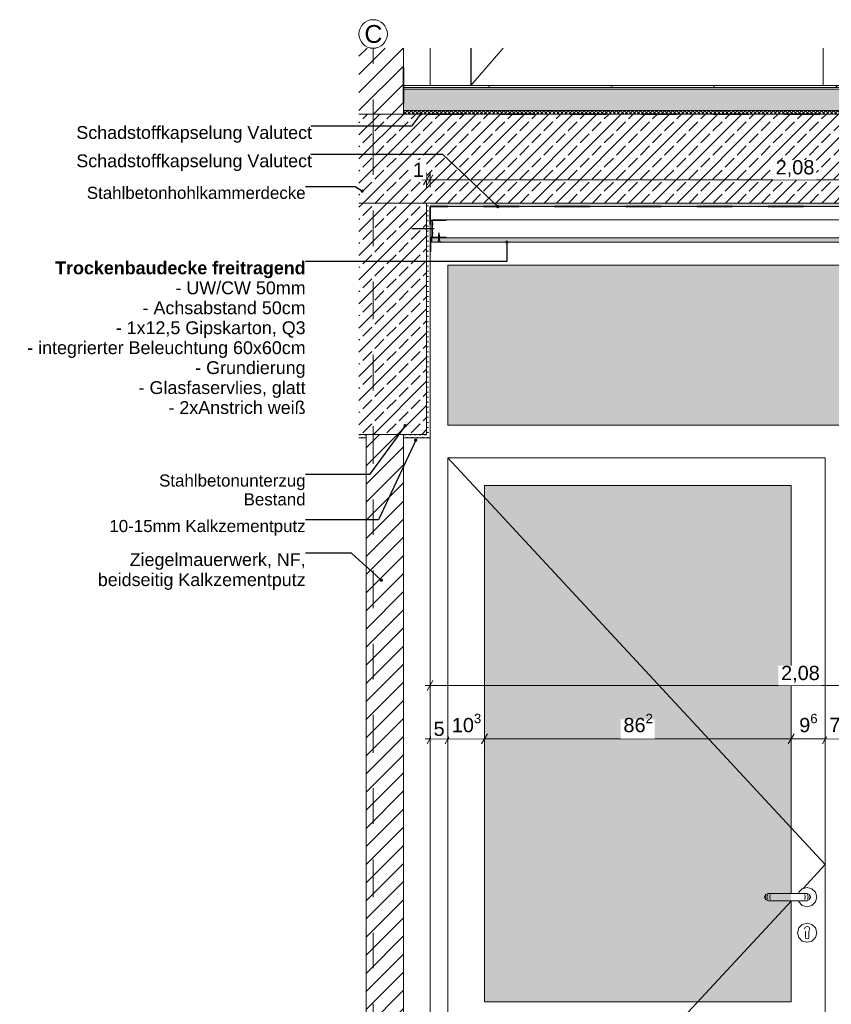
# Model space of a CAD drawing. Header units: metres. Extents: x -0.7 to 9.9, y -1.9 to 2.2.
# Tile 30 of 51: x 2.1 to 4.3, y -0.5 to 2.2. Entities that reach past the tile are written whole.
import ezdxf

# ---------------------------------------------------------------- set-up
doc = ezdxf.new("R2010")
doc.units = ezdxf.units.M
doc.header["$MEASUREMENT"] = 0
for name, pattern in [('Strichlinie doppelt', [0.109361, 0.052917, -0.021167, 0.014111, -0.021167]), ('Strichlinie eng', [0.023, 0.015, -0.008]), ('Wipeout_Contour', [1, 0, -1])]:
    doc.linetypes.add(name, pattern=pattern)
for name, color, linetype in [('152 - Bemaßung_ Beschriftung.Ausbau', 7, 'Continuous'), ('301 - Elemente.Linie', 7, 'Continuous'), ('451 - Universal.Achsen Raster', 7, 'Continuous'), ('603 - Struktur.Bodenplatte_ Decke Roh', 7, 'Continuous'), ('605 - Struktur.Wand Innen', 7, 'Continuous'), ('607 - Struktur.Stütze', 7, 'Continuous'), ('608 - Struktur.Träger', 7, 'Continuous'), ('650 - Abdeckung.Fußboden Aufbau', 7, 'Continuous'), ('653 - Abdeckung.TB Verkofferung', 7, 'Continuous'), ('Neubau_301 - Elemente.Linie', 7, 'Continuous'), ('Neubau_605 - Struktur.Wand Innen', 7, 'Continuous'), ('Neubau_651 - Abdeckung.Decke abgehängt_ bekleidet', 7, 'Continuous'), ('Neubau_653 - Abdeckung.TB Verkofferung', 7, 'Continuous'), ('Neubau_660 - Unterkonstruktion.Trockenbau', 7, 'Continuous')]:
    doc.layers.add(name, color=color, linetype=linetype)
doc.styles.add('ERSTELLTER_STIL_1', font='txt')
doc.styles.add('ERSTELLTER_STIL_2', font='txt')
doc.dimstyles.new('ERSTELLTER_STIL__4', dxfattribs={"dimtxt": 0.04, "dimasz": 0.02128, "dimexe": 0.18, "dimexo": 0.0625, "dimgap": 0, "dimtad": 1, "dimtih": 1, "dimtoh": 1, "dimzin": 0, "dimdsep": 46, "dimtxsty": 'ERSTELLTER_STIL_1', "dimblk": 'ARROWHEAD_2', "dimblk1": 'ARROWHEAD_2', "dimblk2": 'ARROWHEAD_2', "dimcen": 0.09, "dimse1": 1, "dimse2": 1, "dimclrd": 7, "dimclre": 7, "dimclrt": 7, "dimazin": 0, "dimtfac": 1, "dimtdec": 4, "dimtmove": 0, "dimatfit": 3, "dimfxl": 1, "dimtolj": 1, "dimtzin": 0, "dimarcsym": 0})
doc.dimstyles.new('ERSTELLTER_STIL__6', dxfattribs={"dimtxt": 0.18, "dimasz": 0.01824, "dimexe": 0.18, "dimexo": 0.0625, "dimgap": 0, "dimtad": 0, "dimtih": 1, "dimtoh": 1, "dimdec": 4, "dimzin": 0, "dimdsep": 46, "dimcen": 0.09, "dimadec": 0, "dimazin": 0, "dimtfac": 1, "dimtdec": 4, "dimtmove": 0, "dimatfit": 3, "dimldrblk": 'ARROWHEAD_11', "dimfxl": 1, "dimtolj": 1, "dimtzin": 0, "dimarcsym": 0})
pattern_1 = [(45, (-2.805113, -4.656054), (-0.03394113, 0.03394113), []), (45, (-2.822083, -4.639083), (-0.03394113, 0.03394113), [0.036, -0.012])]
pattern_2 = [(45, (-2.805113, -4.656054), (-0.007071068, 0.007071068), [0, -0.01])]
pattern_3 = [(45, (-2.805113, -4.656054), (-0.02545584, 0.02545584), [])]

# ---------------------------------------------------------------- blocks, each defined once
blk = doc.blocks.new('*D32', base_point=(-2.8051, -4.6561))
at = {"layer": '152 - Bemaßung_ Beschriftung.Ausbau', "color": 7, "linetype": 'Continuous', "lineweight": 5}
for p, q in [((3.1812, 1.7739), (3.1949, 1.7739)), ((3.203, 1.7879), (3.1868, 1.7599)), ((3.1949, 1.7529), (3.1949, 1.7949)), ((3.1949, 1.7739), (3.2049, 1.7739)), ((3.213, 1.7879), (3.1968, 1.7599)), ((3.2049, 1.7529), (3.2049, 1.7949))]:
    blk.add_line(p, q, dxfattribs=at)
at = {"color": 254, "linetype": 'Wipeout_Contour', "lineweight": 0, "ltscale": 14.716441}
blk.add_wipeout([(3.1489, 1.7744), (3.1943, 1.7744), (3.1943, 1.8294), (3.1489, 1.8294)], dxfattribs=at).dxf.layer = '152 - Bemaßung_ Beschriftung.Ausbau'
at = {"layer": '152 - Bemaßung_ Beschriftung.Ausbau', "color": 7, "lineweight": 5, "insert": (3.1564, 1.7819), "char_height": 0.04, "attachment_point": 7, "style": 'ERSTELLTER_STIL_1'}
blk.add_mtext('\\A1;{\\pql;\\fArial|b0|i0|c0|p38;1}', dxfattribs=at)
blk = doc.blocks.new('ARROWHEAD_2')
at = {"color": 0, "linetype": 'Continuous', "lineweight": 0}
for p, q in [((0, 0), (-1, 0)), ((-0.38, -0.66), (0.38, 0.66))]:
    blk.add_line(p, q, dxfattribs=at)
blk = doc.blocks.new('*D33', base_point=(-2.8051, -4.6561))
at = {"layer": '152 - Bemaßung_ Beschriftung.Ausbau', "color": 7, "linetype": 'Continuous', "lineweight": 5}
for p, q in [((3.213, 1.7879), (3.1968, 1.7599)), ((3.2049, 1.7529), (3.2049, 1.7949)), ((3.2049, 1.7739), (5.2849, 1.7739)), ((5.2768, 1.7599), (5.293, 1.7879)), ((5.2849, 1.7529), (5.2849, 1.7949))]:
    blk.add_line(p, q, dxfattribs=at)
at = {"color": 254, "linetype": 'Wipeout_Contour', "lineweight": 0, "ltscale": 18.485779}
blk.add_wipeout([(4.169, 1.7744), (4.2904, 1.7744), (4.2904, 1.8294), (4.169, 1.8294)], dxfattribs=at).dxf.layer = '152 - Bemaßung_ Beschriftung.Ausbau'
at = {"color": 254, "linetype": 'Wipeout_Contour', "lineweight": 0, "ltscale": 22.331315}
blk.add_wipeout([(5.2389, 1.7744), (5.2843, 1.7744), (5.2843, 1.8294), (5.2389, 1.8294)], dxfattribs=at).dxf.layer = '152 - Bemaßung_ Beschriftung.Ausbau'
at = {"layer": '152 - Bemaßung_ Beschriftung.Ausbau', "color": 7, "lineweight": 5, "char_height": 0.04, "attachment_point": 7, "style": 'ERSTELLTER_STIL_1'}
for s, insert in [('\\A1;{\\pql;\\fArial|b0|i0|c0|p38;2,08}', (4.1765, 1.7819)), ('\\A1;{\\pql;\\fArial|b0|i0|c0|p38;1}', (5.2464, 1.7819))]:
    blk.add_mtext(s, dxfattribs=dict(at, insert=insert))
blk = doc.blocks.new('*D35', base_point=(-2.8051, -4.6561))
at = {"layer": '152 - Bemaßung_ Beschriftung.Ausbau', "color": 7, "linetype": 'Continuous', "lineweight": 5}
for p, q in [((3.2049, 0.1823), (3.2049, 0.2243)), ((3.2549, 0.1823), (3.2549, 0.2243)), ((3.1912, 0.2033), (3.2049, 0.2033)), ((3.213, 0.2173), (3.1968, 0.1893)), ((3.2049, 0.2033), (3.2549, 0.2033)), ((3.263, 0.2173), (3.2468, 0.1893))]:
    blk.add_line(p, q, dxfattribs=at)
at = {"color": 254, "linetype": 'Wipeout_Contour', "lineweight": 0, "ltscale": 13.107968}
blk.add_wipeout([(3.2072, 0.2038), (3.2525, 0.2038), (3.2525, 0.2588), (3.2072, 0.2588)], dxfattribs=at).dxf.layer = '152 - Bemaßung_ Beschriftung.Ausbau'
at = {"layer": '152 - Bemaßung_ Beschriftung.Ausbau', "color": 7, "lineweight": 5, "insert": (3.2147, 0.2113), "char_height": 0.04, "attachment_point": 7, "style": 'ERSTELLTER_STIL_1'}
blk.add_mtext('\\A1;{\\pql;\\fArial|b0|i0|c0|p38;5}', dxfattribs=at)
blk = doc.blocks.new('*D36', base_point=(-2.8051, -4.6561))
at = {"layer": '152 - Bemaßung_ Beschriftung.Ausbau', "color": 7, "linetype": 'Continuous', "lineweight": 5}
for p, q in [((3.2549, 0.1823), (3.2549, 0.2243)), ((3.3579, 0.1823), (3.3579, 0.2243)), ((3.263, 0.2173), (3.2468, 0.1893)), ((3.2549, 0.2033), (3.3579, 0.2033)), ((3.366, 0.2173), (3.3498, 0.1893))]:
    blk.add_line(p, q, dxfattribs=at)
at = {"color": 254, "linetype": 'Wipeout_Contour', "lineweight": 0, "ltscale": 13.408536}
blk.add_wipeout([(3.2585, 0.2038), (3.3542, 0.2038), (3.3542, 0.2588), (3.2585, 0.2588)], dxfattribs=at).dxf.layer = '152 - Bemaßung_ Beschriftung.Ausbau'
at = {"layer": '152 - Bemaßung_ Beschriftung.Ausbau', "color": 7, "lineweight": 5, "insert": (3.266, 0.2106), "char_height": 0.04, "attachment_point": 7, "style": 'ERSTELLTER_STIL_1'}
blk.add_mtext('\\A1;{\\pql;\\fArial|b0|i0|c0|p38;10\\fArial|b0|i0|c0|p38;\\A1{\\H.66x;\\S3^  ;}}', dxfattribs=at)
blk = doc.blocks.new('*D37', base_point=(-2.8051, -4.6561))
at = {"layer": '152 - Bemaßung_ Beschriftung.Ausbau', "color": 7, "linetype": 'Continuous', "lineweight": 5}
for p, q in [((3.3579, 0.1823), (3.3579, 0.2243)), ((4.2199, 0.1823), (4.2199, 0.2243)), ((3.366, 0.2173), (3.3498, 0.1893)), ((3.3579, 0.2033), (4.2199, 0.2033)), ((4.228, 0.2173), (4.2118, 0.1893))]:
    blk.add_line(p, q, dxfattribs=at)
at = {"color": 254, "linetype": 'Wipeout_Contour', "lineweight": 0, "ltscale": 15.315133}
blk.add_wipeout([(3.741, 0.2038), (3.8367, 0.2038), (3.8367, 0.2588), (3.741, 0.2588)], dxfattribs=at).dxf.layer = '152 - Bemaßung_ Beschriftung.Ausbau'
at = {"layer": '152 - Bemaßung_ Beschriftung.Ausbau', "color": 7, "lineweight": 5, "insert": (3.7485, 0.2106), "char_height": 0.04, "attachment_point": 7, "style": 'ERSTELLTER_STIL_1'}
blk.add_mtext('\\A1;{\\pql;\\fArial|b0|i0|c0|p38;86\\fArial|b0|i0|c0|p38;\\A1{\\H.66x;\\S2^  ;}}', dxfattribs=at)
blk = doc.blocks.new('*D38', base_point=(-2.8051, -4.6561))
at = {"layer": '152 - Bemaßung_ Beschriftung.Ausbau', "color": 7, "linetype": 'Continuous', "lineweight": 5}
for p, q in [((4.2199, 0.1823), (4.2199, 0.2243)), ((4.3159, 0.1823), (4.3159, 0.2243)), ((4.228, 0.2173), (4.2118, 0.1893)), ((4.2199, 0.2033), (4.3159, 0.2033)), ((4.324, 0.2173), (4.3078, 0.1893))]:
    blk.add_line(p, q, dxfattribs=at)
at = {"layer": '152 - Bemaßung_ Beschriftung.Ausbau', "color": 7, "lineweight": 5, "insert": (4.2427, 0.2106), "char_height": 0.04, "attachment_point": 7, "style": 'ERSTELLTER_STIL_1'}
blk.add_mtext('\\A1;{\\pql;\\fArial|b0|i0|c0|p38;9\\fArial|b0|i0|c0|p38;\\A1{\\H.66x;\\S6^  ;}}', dxfattribs=at)
blk = doc.blocks.new('*D39', base_point=(-2.8051, -4.6561))
at = {"layer": '152 - Bemaßung_ Beschriftung.Ausbau', "color": 7, "linetype": 'Continuous', "lineweight": 5}
for p, q in [((4.3159, 0.1823), (4.3159, 0.2243)), ((4.3899, 0.1823), (4.3899, 0.2243)), ((4.324, 0.2173), (4.3078, 0.1893)), ((4.3159, 0.2033), (4.3899, 0.2033)), ((4.398, 0.2173), (4.3818, 0.1893))]:
    blk.add_line(p, q, dxfattribs=at)
at = {"color": 254, "linetype": 'Wipeout_Contour', "lineweight": 0, "ltscale": 17.550772}
blk.add_wipeout([(4.3202, 0.2038), (4.3856, 0.2038), (4.3856, 0.2588), (4.3202, 0.2588)], dxfattribs=at).dxf.layer = '152 - Bemaßung_ Beschriftung.Ausbau'
at = {"layer": '152 - Bemaßung_ Beschriftung.Ausbau', "color": 7, "lineweight": 5, "insert": (4.3277, 0.2113), "char_height": 0.04, "attachment_point": 7, "style": 'ERSTELLTER_STIL_1'}
blk.add_mtext('\\A1;{\\pql;\\fArial|b0|i0|c0|p38;7\\fArial|b0|i0|c0|p38;\\A1{\\H.66x;\\S4^  ;}}', dxfattribs=at)
blk = doc.blocks.new('*D42', base_point=(-2.8051, -4.6561))
at = {"layer": '152 - Bemaßung_ Beschriftung.Ausbau', "color": 7, "linetype": 'Continuous', "lineweight": 5}
for p, q in [((3.213, 0.3673), (3.1968, 0.3393)), ((3.2049, 0.3323), (3.2049, 0.3743)), ((5.2768, 0.3393), (5.293, 0.3673)), ((5.2849, 0.3323), (5.2849, 0.3743)), ((3.1912, 0.3533), (3.2049, 0.3533)), ((3.2049, 0.3533), (5.2849, 0.3533)), ((5.2849, 0.3533), (5.2986, 0.3533))]:
    blk.add_line(p, q, dxfattribs=at)
at = {"color": 254, "linetype": 'Wipeout_Contour', "lineweight": 0, "ltscale": 17.163036}
blk.add_wipeout([(4.1842, 0.3538), (4.3056, 0.3538), (4.3056, 0.4088), (4.1842, 0.4088)], dxfattribs=at).dxf.layer = '152 - Bemaßung_ Beschriftung.Ausbau'
at = {"layer": '152 - Bemaßung_ Beschriftung.Ausbau', "color": 7, "lineweight": 5, "insert": (4.1917, 0.3613), "char_height": 0.04, "attachment_point": 7, "style": 'ERSTELLTER_STIL_1'}
blk.add_mtext('\\A1;{\\pql;\\fArial|b0|i0|c0|p38;2,08}', dxfattribs=at)
blk = doc.blocks.new('ARROWHEAD_11')
at = {"color": 0, "linetype": 'Continuous', "lineweight": 0}
blk.add_line((0, 0), (-1, 0), dxfattribs=at)
at = {"color": 0, "linetype": 'Continuous', "lineweight": 0, "const_width": 0.25, "flags": 128}
blk.add_lwpolyline([(-0.125, 0, 1), (0.125, 0, 1)], format="xyb", close=True, dxfattribs=at)

msp = doc.modelspace()

# ---------------------------------------------------------------- hatches: boundary and pattern name
at = {"layer": '603 - Struktur.Bodenplatte_ Decke Roh', "linetype": 'Continuous', "lineweight": 5}
h = msp.add_hatch(dxfattribs=at)
h.set_pattern_fill('Beton__Stahlbeton_0002', style=0, pattern_type=2)
h.set_pattern_definition(pattern_1)
h.paths.add_polyline_path([(3.0049, 1.7089), (3.2049, 1.7089), (5.2849, 1.7089), (5.4849, 1.7089), (5.4849, 1.9589), (3.0049, 1.9589)])
h = msp.add_hatch(dxfattribs=at)
h.set_pattern_fill('Gips_0002', style=0, pattern_type=2)
h.set_pattern_definition(pattern_2)
h.paths.add_polyline_path([(3.2049, 1.6989), (5.2849, 1.6989), (5.2849, 1.7089), (3.2049, 1.7089)])
at = {"layer": '608 - Struktur.Träger', "linetype": 'Continuous', "lineweight": 5}
h = msp.add_hatch(dxfattribs=at)
h.set_pattern_fill('Beton__Stahlbeton_0002', style=0, pattern_type=2)
h.set_pattern_definition(pattern_1)
h.paths.add_polyline_path([(3.0049, 1.7089), (3.0049, 1.0589), (3.0249, 1.0589), (3.1299, 1.0589), (3.1949, 1.0589), (3.1949, 1.7089)])
h = msp.add_hatch(dxfattribs=at)
h.set_pattern_fill('Gips_0002', style=0, pattern_type=2)
h.set_pattern_definition(pattern_2)
h.paths.add_polyline_path([(3.1949, 1.0589), (3.1949, 1.0489), (3.2049, 1.0489), (3.2049, 1.7089), (3.1949, 1.7089)])
h = msp.add_hatch(dxfattribs=at)
h.set_pattern_fill('Gips_0002', style=0, pattern_type=2)
h.set_pattern_definition(pattern_2)
h.paths.add_polyline_path([(3.0049, 1.0489), (3.0249, 1.0489), (3.0249, 1.0589), (3.0049, 1.0589)])
h = msp.add_hatch(dxfattribs=at)
h.set_pattern_fill('Gips_0002', style=0, pattern_type=2)
h.set_pattern_definition(pattern_2)
h.paths.add_polyline_path([(3.1299, 1.0589), (3.1299, 1.0489), (3.1949, 1.0489), (3.1949, 1.0589)])
at = {"layer": '653 - Abdeckung.TB Verkofferung', "linetype": 'Continuous', "lineweight": 0, "true_color": 0x37373f}
for points in [[(5.2099, 1.5339), (3.2549, 1.5339), (3.2549, 1.0849), (5.2099, 1.0849)], [(3.3579, 0.9149), (4.2199, 0.9149), (4.2199, -0.5351), (3.3579, -0.5351)]]:
    msp.add_hatch(color=250, dxfattribs=at).paths.add_polyline_path(points)
at = {"layer": 'Neubau_651 - Abdeckung.Decke abgehängt_ bekleidet', "linetype": 'Continuous', "lineweight": 5}
h = msp.add_hatch(dxfattribs=at)
h.set_pattern_fill('Gips_0002', style=0, pattern_type=2)
h.set_pattern_definition(pattern_2)
h.paths.add_polyline_path([(4.9349, 1.6114), (3.2099, 1.6114), (3.2099, 1.5989), (4.9349, 1.5989)])

# ---------------------------------------------------------------- linework, layer by layer
at = {"layer": '301 - Elemente.Linie', "color": 92, "linetype": 'Strichlinie eng', "lineweight": 35, "ltscale": 2, "true_color": 0x00be00, "flags": 128}
msp.add_lwpolyline([(3.2049, 1.6489), (3.2049, 1.6989), (5.2849, 1.6989), (5.2849, 1.6489)], dxfattribs=at)
at = {"layer": '451 - Universal.Achsen Raster', "color": 160, "linetype": 'Strichlinie doppelt', "lineweight": 9, "ltscale": 2, "true_color": 0x3232ff}
msp.add_point((3.0449, 1.8939), dxfattribs=at)
msp.add_point((3.0449, 1.8939), dxfattribs=at)
at = {"layer": '603 - Struktur.Bodenplatte_ Decke Roh', "color": 7, "linetype": 'Continuous', "lineweight": 5}
msp.add_line((5.2849, 1.6989), (3.2049, 1.6989), dxfattribs=at)
at = {"layer": '603 - Struktur.Bodenplatte_ Decke Roh', "color": 7, "linetype": 'Continuous', "lineweight": 13, "flags": 128}
msp.add_lwpolyline([(5.4849, 1.7089), (5.2949, 1.7089), (5.2849, 1.7089), (3.2049, 1.7089), (3.1949, 1.7089), (3.0049, 1.7089)], dxfattribs=at)
at = {"layer": '605 - Struktur.Wand Innen', "color": 7, "linetype": 'Continuous', "lineweight": 9}
msp.add_line((3.3198, 2.0389), (3.4104, 2.1439), dxfattribs=at)
at = {"layer": '605 - Struktur.Wand Innen', "color": 7, "linetype": 'Continuous', "lineweight": 18}
for p, q in [((3.3198, 2.1439), (3.3198, 2.0389)), ((4.3097, 2.0389), (4.3097, 2.1439)), ((4.31, 2.0389), (4.31, 2.1439))]:
    msp.add_line(p, q, dxfattribs=at)
at = {"layer": '605 - Struktur.Wand Innen', "color": 7, "linetype": 'Continuous', "lineweight": 13}
msp.add_line((3.3199, 2.1439), (3.3199, 2.0389), dxfattribs=at)
at = {"layer": '607 - Struktur.Stütze', "color": 7, "linetype": 'Continuous', "lineweight": 13}
for p, q in [((3.2049, 2.0389), (3.2049, 2.1439)), ((3.2049, -1.2911), (3.2049, 1.0489))]:
    msp.add_line(p, q, dxfattribs=at)
at = {"layer": '608 - Struktur.Träger', "color": 7, "linetype": 'Continuous', "lineweight": 13}
for p, q in [((3.1949, 1.7089), (3.1949, 1.0589)), ((3.2049, 1.6989), (3.2049, 1.0489))]:
    msp.add_line(p, q, dxfattribs=at)
at = {"layer": '653 - Abdeckung.TB Verkofferung', "color": 1, "linetype": 'Continuous', "lineweight": 13}
msp.add_line((3.2072, 1.5714), (3.2072, 1.6114), dxfattribs=at)
at = {"layer": 'Neubau_301 - Elemente.Linie', "color": 1, "linetype": 'Continuous', "lineweight": 25, "flags": 128}
msp.add_lwpolyline([(3.2163, 1.6364), (3.154, 1.6364)], dxfattribs=at)
at = {"layer": 'Neubau_605 - Struktur.Wand Innen', "color": 1, "linetype": 'Continuous', "lineweight": 13}
for p, q in [((5.2099, 1.5339), (3.2549, 1.5339)), ((3.2549, 1.5339), (3.2549, 1.0849)), ((3.2549, 1.0849), (5.2099, 1.0849)), ((3.2549, 0.9929), (4.3159, -0.1491)), ((3.2549, 0.9929), (3.2549, -1.2911)), ((4.3159, 0.9929), (3.2549, 0.9929)), ((4.3159, -1.2911), (4.3159, 0.9929)), ((3.3579, 0.9149), (4.2199, 0.9149)), ((3.3579, -0.5351), (3.3579, 0.9149)), ((4.2199, 0.9149), (4.2199, -0.2311)), ((4.2524, -0.2174), (4.3159, -0.1491)), ((4.2415, -0.2276), (4.2514, -0.2177)), ((4.2514, -0.2177), (4.2649, -0.2141)), ((4.2649, -0.2141), (4.2784, -0.2177)), ((4.2784, -0.2177), (4.2882, -0.2276)), ((4.1478, -0.234), (4.1449, -0.2411)), ((4.1449, -0.2411), (4.1478, -0.2481)), ((4.1493, -0.234), (4.1466, -0.2411)), ((4.1466, -0.2411), (4.1493, -0.2481)), ((4.1549, -0.2311), (4.1478, -0.234)), ((4.1478, -0.2481), (4.1549, -0.2511)), ((4.1542, -0.234), (4.152, -0.2411)), ((4.152, -0.2411), (4.1542, -0.2481)), ((4.156, -0.2311), (4.1549, -0.2311)), ((4.1593, -0.2311), (4.156, -0.2311)), ((4.1641, -0.2311), (4.1593, -0.2311)), ((4.1614, -0.234), (4.1602, -0.2411)), ((4.1602, -0.2411), (4.1614, -0.2481)), ((4.1699, -0.2311), (4.1641, -0.2311)), ((4.2499, -0.2311), (4.1699, -0.2311)), ((4.2405, -0.2311), (4.2415, -0.2276)), ((4.2556, -0.2311), (4.2499, -0.2311)), ((4.2605, -0.2311), (4.2556, -0.2311)), ((4.2584, -0.234), (4.2595, -0.2411)), ((4.2595, -0.2411), (4.2584, -0.2481)), ((4.2637, -0.2311), (4.2605, -0.2311)), ((4.2649, -0.2311), (4.2637, -0.2311)), ((4.2649, -0.2311), (4.2719, -0.234)), ((4.2719, -0.2481), (4.2649, -0.2511)), ((4.2656, -0.234), (4.2677, -0.2411)), ((4.2677, -0.2411), (4.2656, -0.2481)), ((4.2704, -0.234), (4.2731, -0.2411)), ((4.2731, -0.2411), (4.2704, -0.2481)), ((4.2719, -0.234), (4.2749, -0.2411)), ((4.2749, -0.2411), (4.2719, -0.2481)), ((4.2882, -0.2276), (4.2919, -0.2411)), ((4.2919, -0.2411), (4.2882, -0.2546)), ((3.2549, -1.2911), (4.2211, -0.2511)), ((4.156, -0.2511), (4.1549, -0.2511)), ((4.1593, -0.2511), (4.156, -0.2511)), ((4.1641, -0.2511), (4.1593, -0.2511)), ((4.1699, -0.2511), (4.1641, -0.2511)), ((4.2499, -0.2511), (4.1699, -0.2511)), ((4.2199, -0.2511), (4.2199, -0.5351)), ((4.2415, -0.2546), (4.2405, -0.2511)), ((4.2514, -0.2644), (4.2415, -0.2546)), ((4.2556, -0.2511), (4.2499, -0.2511)), ((4.2649, -0.2681), (4.2514, -0.2644)), ((4.2605, -0.2511), (4.2556, -0.2511)), ((4.2637, -0.2511), (4.2605, -0.2511)), ((4.2649, -0.2511), (4.2637, -0.2511)), ((4.2784, -0.2644), (4.2649, -0.2681)), ((4.2882, -0.2546), (4.2784, -0.2644)), ((4.2379, -0.3411), (4.2415, -0.3276)), ((4.2415, -0.3276), (4.2514, -0.3177)), ((4.2514, -0.3177), (4.2649, -0.3141)), ((4.2574, -0.3314), (4.2581, -0.3294)), ((4.2581, -0.3294), (4.2595, -0.3259)), ((4.2595, -0.3259), (4.2649, -0.3236)), ((4.2649, -0.3141), (4.2784, -0.3177)), ((4.2649, -0.3236), (4.2702, -0.3259)), ((4.2723, -0.3314), (4.2699, -0.3367)), ((4.2702, -0.3259), (4.2716, -0.3294)), ((4.2716, -0.3294), (4.2723, -0.3314)), ((4.2784, -0.3177), (4.2882, -0.3276)), ((4.2882, -0.3276), (4.2919, -0.3411)), ((4.2415, -0.3546), (4.2379, -0.3411)), ((4.2514, -0.3644), (4.2415, -0.3546)), ((4.2599, -0.3382), (4.2599, -0.3367)), ((4.2599, -0.3382), (4.2599, -0.3411)), ((4.2599, -0.3411), (4.2599, -0.3439)), ((4.2599, -0.3439), (4.2599, -0.3497)), ((4.2599, -0.3497), (4.2599, -0.3536)), ((4.2613, -0.3571), (4.2599, -0.3536)), ((4.2649, -0.3586), (4.2613, -0.3571)), ((4.2684, -0.3571), (4.2649, -0.3586)), ((4.2699, -0.3536), (4.2684, -0.3571)), ((4.2699, -0.3367), (4.2699, -0.3382)), ((4.2699, -0.3382), (4.2699, -0.3411)), ((4.2699, -0.3411), (4.2699, -0.3439)), ((4.2699, -0.3439), (4.2699, -0.3497)), ((4.2699, -0.3497), (4.2699, -0.3536)), ((4.2882, -0.3546), (4.2784, -0.3644)), ((4.2919, -0.3411), (4.2882, -0.3546)), ((4.2649, -0.3681), (4.2514, -0.3644)), ((4.2784, -0.3644), (4.2649, -0.3681)), ((4.2199, -0.5351), (3.3579, -0.5351))]:
    msp.add_line(p, q, dxfattribs=at)
at = {"layer": 'Neubau_651 - Abdeckung.Decke abgehängt_ bekleidet', "color": 1, "linetype": 'Continuous', "lineweight": 5}
for p, q in [((4.9349, 1.6614), (3.2099, 1.6614)), ((3.2099, 1.5989), (3.2099, 1.6614)), ((4.9349, 1.6114), (3.2099, 1.6114)), ((4.9349, 1.5989), (3.2099, 1.5989))]:
    msp.add_line(p, q, dxfattribs=at)

# ---------------------------------------------------------------- texts
at = {"layer": '152 - Bemaßung_ Beschriftung.Ausbau', "color": 7, "linetype": 'Continuous', "lineweight": 9, "style": 'ERSTELLTER_STIL_1'}
for s, insert, char_height, attachment_point in [('\\A1;{\\pql;\\fArial|b0|i0|c0|p38;Schadstoffkapselung\\fArial|b0|i0|c0|p38; \\fArial|b0|i0|c0|p38;Valutect}', (2.2104, 1.925), 0.036, 1), ('\\A1;{\\pql;\\fArial|b0|i0|c0|p38;Schadstoffkapselung\\fArial|b0|i0|c0|p38; \\fArial|b0|i0|c0|p38;Valutect}', (2.2104, 1.8455), 0.036, 1), ('\\A1;{\\pqr;\\fArial|b0|i0|c0|p38;Stahlbetonhohlkammerdecke}', (2.8549, 1.7545), 0.034, 3), ('\\A1;{\\pqr;\\fArial|b0|i0|c0|p38;10-15mm Kalkzementputz}', (2.8549, 0.8185), 0.034, 3)]:
    msp.add_mtext(s, dxfattribs=dict(at, insert=insert, char_height=char_height, attachment_point=attachment_point))
at = {"layer": '152 - Bemaßung_ Beschriftung.Ausbau', "color": 7, "linetype": 'Continuous', "lineweight": 9, "attachment_point": 3}
for s, insert, char_height, line_spacing_factor, style in [('\\A1;{\\pqr;\\fArial|b1|i0|c0|p38;Trockenbaudecke freitragend\\P\\pqr;\\fArial|b0|i0|c0|p38;- UW/CW 50mm\\P\\pqr;\\fArial|b0|i0|c0|p38;- Achsabstand 50cm\\P\\pqr;\\fArial|b0|i0|c0|p38;- 1x12,5 Gipskarton\\fArial|b0|i0|c0|p38;, Q3\\P\\pqr;\\fArial|b0|i0|c0|p38;- integrierter Beleuchtung 60x60cm\\P\\pqr;\\fArial|b0|i0|c0|p38;- Grundierung\\P\\pqr;\\fArial|b0|i0|c0|p38;- Glasfaservlies, glatt\\P\\pqr;\\fArial|b0|i0|c0|p38;- 2xAnstrich weiß}', (2.8549, 1.5447), 0.036, 0.934166, 'ERSTELLTER_STIL_2'), ('\\A1;{\\pqr;\\fArial|b0|i0|c0|p38;Stahlbetonunterzug\\P\\pqr;\\fArial|b0|i0|c0|p38;Bestand}', (2.8549, 0.9463), 0.034, 0.93321, 'ERSTELLTER_STIL_1'), ('\\A1;{\\pqr;\\fArial|b0|i0|c0|p38;Ziegelmauerwerk, NF,\\P\\pqr;\\fArial|b0|i0|c0|p38;beidseitig Kalkzementputz}', (2.8549, 0.7252), 0.036, 0.940037, 'ERSTELLTER_STIL_1')]:
    msp.add_mtext(s, dxfattribs=dict(at, insert=insert, char_height=char_height, line_spacing_factor=line_spacing_factor, style=style))
at = {"layer": '451 - Universal.Achsen Raster', "color": 160, "lineweight": 9, "true_color": 0x3232ff, "insert": (3.0202, 2.2089), "char_height": 0.05, "attachment_point": 1, "style": 'ERSTELLTER_STIL_1'}
msp.add_mtext('\\A1;{\\pql;\\pt0;\\fArial|b0|i0|c0|p38;C}', dxfattribs=at)

# ---------------------------------------------------------------- leaders
at = {"layer": '152 - Bemaßung_ Beschriftung.Ausbau', "color": 7, "linetype": 'Continuous', "lineweight": 9, "annotation_type": 0, "has_hookline": 1, "hookline_direction": 1, "text_width": 0.6104}
msp.add_leader([(3.0139, 1.7422), (2.9938, 1.7545), (2.8549, 1.7545)], dimstyle='ERSTELLTER_STIL__6', dxfattribs=at)

# ---------------------------------------------------------------- next in the draw order: dimensions: what is measured, and where the dimension line sits
at = {"layer": '152 - Bemaßung_ Beschriftung.Ausbau', "color": 7, "linetype": 'Continuous', "lineweight": 5}
dim = msp.add_linear_dim(base=(3.2549, 0.2033), p1=(3.2049, -1.2911), p2=(3.2549, -1.2911), dimstyle='ERSTELLTER_STIL__4', dxfattribs=at)
dim.commit()
dim.dimension.update_dxf_attribs({"geometry": '*D35', "text_midpoint": (3.2299, 0.2313), "dimtype": 160})

# ---------------------------------------------------------------- next in the draw order: wipeouts: each hides what was drawn before it
at = {"color": 254, "linetype": 'Wipeout_Contour', "lineweight": 0, "ltscale": 14.861132}
msp.add_wipeout([(3.1299, 1.9589), (3.1299, 2.1439), (3.0049, 2.1439), (3.0049, 1.9589)], dxfattribs=at).dxf.layer = '605 - Struktur.Wand Innen'
at = {"color": 254, "linetype": 'Wipeout_Contour', "lineweight": 0, "ltscale": 13.464569}
msp.add_wipeout([(3.1299, -1.4061), (3.1299, 1.0589), (3.0249, 1.0589), (3.0249, -1.4061)], dxfattribs=at).dxf.layer = '605 - Struktur.Wand Innen'

# ---------------------------------------------------------------- next in the draw order: hatches: boundary and pattern name
at = {"layer": '605 - Struktur.Wand Innen', "linetype": 'Continuous', "lineweight": 5}
h = msp.add_hatch(dxfattribs=at)
h.set_pattern_fill('MW_Ziegel_0002', style=0, pattern_type=2)
h.set_pattern_definition(pattern_3)
h.paths.add_polyline_path([(3.1299, 1.9589), (3.1299, 2.1439), (3.0049, 2.1439), (3.0049, 1.9589)])
h = msp.add_hatch(dxfattribs=at)
h.set_pattern_fill('MW_Ziegel_0002', style=0, pattern_type=2)
h.set_pattern_definition(pattern_3)
h.paths.add_polyline_path([(3.1299, -1.4061), (3.1299, 1.0589), (3.0249, 1.0589), (3.0249, -1.4061)])
at = {"layer": '650 - Abdeckung.Fußboden Aufbau', "linetype": 'Continuous', "lineweight": 5}
h = msp.add_hatch(dxfattribs=at)
h.set_pattern_fill('Teppich_0002', color=1, style=0, pattern_type=2)
h.set_pattern_definition([(45, (-2.80511, -4.536054), (-0.03818377, 0.03818377), [0, -0.036, 0, -0.054]), (110, (-2.68511, -4.536054), (0.0507434, 0.0184691), [0, -0.0264, 0, -0.0456])])
h.paths.add_polyline_path([(5.4849, 2.0339), (5.4849, 2.0389), (3.1299, 2.0389), (3.1299, 2.0339)])
h = msp.add_hatch(dxfattribs=at)
h.set_pattern_fill('Zementgebunden_0002', color=1, style=0, pattern_type=2)
h.set_pattern_definition([(45, (-2.805113, -4.656054), (-0.0212132, 0.0212132), [0, -0.03])])
h.paths.add_polyline_path([(5.4849, 2.0289), (5.4849, 2.0339), (3.1299, 2.0339), (3.1299, 2.0289)])
h = msp.add_hatch(dxfattribs=at)
h.set_pattern_fill('Beton__unbewehrt_0002', color=1, style=0, pattern_type=2)
h.set_pattern_definition([(45, (-2.805113, -4.656054), (-0.014142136, 0.014142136), [0.015, -0.005]), (45, (-2.805113, -4.641912), (-0.014142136, 0.014142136), [0.015, -0.005])])
h.paths.add_polyline_path([(5.4849, 1.9689), (5.4849, 2.0289), (3.1299, 2.0289), (3.1299, 1.9689)])
h = msp.add_hatch(dxfattribs=at)
h.set_pattern_fill('Dämmung__hart_2_0002', color=1, style=0, pattern_type=2)
h.set_pattern_definition([(45, (-2.8051125, -4.656054), (-0.005656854, 0.005656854), []), (135, (-2.8051125, -4.656054), (0.005656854, 0.005656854), [])])
h.paths.add_polyline_path([(3.1299, 1.9589), (5.4849, 1.9589), (5.4849, 1.9689), (3.1299, 1.9689)])

# ---------------------------------------------------------------- next in the draw order: linework, layer by layer
at = {"layer": '301 - Elemente.Linie', "color": 92, "linetype": 'Strichlinie eng', "lineweight": 35, "ltscale": 2, "true_color": 0x00be00, "flags": 128}
msp.add_lwpolyline([(3.1299, 2.0889), (3.1299, 1.9589), (5.4849, 1.9589)], dxfattribs=at)
at = {"layer": '451 - Universal.Achsen Raster', "color": 160, "linetype": 'Strichlinie doppelt', "lineweight": 9, "ltscale": 2, "true_color": 0x3232ff}
for q in [(3.0449, 2.1439), (3.0449, -1.6061)]:
    msp.add_line((3.0449, 1.8939), q, dxfattribs=at)
at = {"layer": '451 - Universal.Achsen Raster', "color": 160, "linetype": 'Continuous', "lineweight": 9, "true_color": 0x3232ff}
msp.add_circle((3.0449, 2.1839), 0.04, dxfattribs=at)
at = {"layer": '603 - Struktur.Bodenplatte_ Decke Roh', "color": 7, "linetype": 'Continuous', "lineweight": 13}
msp.add_line((5.4849, 1.9589), (3.1299, 1.9589), dxfattribs=at)
at = {"layer": '605 - Struktur.Wand Innen', "color": 7, "linetype": 'Continuous', "lineweight": 18}
for p, q in [((3.1299, 2.1439), (3.1299, 2.0389)), ((3.1299, 1.9589), (3.0049, 1.9589)), ((3.1299, 1.0589), (3.0249, 1.0589)), ((3.1299, 1.0589), (3.1299, 1.0489)), ((3.1299, 1.0489), (3.1299, -1.2911)), ((3.0249, 1.0094), (3.0249, -1.4061))]:
    msp.add_line(p, q, dxfattribs=at)
at = {"layer": '605 - Struktur.Wand Innen', "color": 7, "linetype": 'Continuous', "lineweight": 18, "flags": 128}
for points in [[(3.1299, 2.0389), (3.1299, 2.0339), (3.1299, 2.0289), (3.1299, 1.9689), (3.1299, 1.9589)], [(3.0249, 1.0589), (3.0249, 1.0489), (3.0249, 1.0219), (3.0249, 1.0094)]]:
    msp.add_lwpolyline(points, dxfattribs=at)
at = {"layer": '608 - Struktur.Träger', "color": 7, "linetype": 'Continuous', "lineweight": 13}
for p, q in [((3.0249, 1.0589), (3.0049, 1.0589)), ((3.1949, 1.0589), (3.1299, 1.0589))]:
    msp.add_line(p, q, dxfattribs=at)
at = {"layer": '608 - Struktur.Träger', "color": 7, "linetype": 'Continuous', "lineweight": 13, "flags": 128}
msp.add_lwpolyline([(3.2049, 1.0489), (3.1949, 1.0489), (3.1299, 1.0489)], dxfattribs=at)
at = {"layer": '650 - Abdeckung.Fußboden Aufbau', "color": 1, "linetype": 'Continuous', "lineweight": 18}
msp.add_line((5.4849, 2.0389), (3.1299, 2.0389), dxfattribs=at)
at = {"layer": '650 - Abdeckung.Fußboden Aufbau', "color": 1, "linetype": 'Continuous', "lineweight": 9}
for p, q in [((5.4849, 2.0339), (3.1299, 2.0339)), ((5.4849, 2.0289), (3.1299, 2.0289)), ((5.4849, 1.9689), (3.1299, 1.9689))]:
    msp.add_line(p, q, dxfattribs=at)
at = {"layer": 'Neubau_653 - Abdeckung.TB Verkofferung', "color": 1, "linetype": 'Continuous', "lineweight": 9}
msp.add_line((3.0249, 1.0489), (3.0049, 1.0489), dxfattribs=at)

# ---------------------------------------------------------------- next in the draw order: dimensions: what is measured, and where the dimension line sits
at = {"layer": '152 - Bemaßung_ Beschriftung.Ausbau', "color": 7, "linetype": 'Continuous', "lineweight": 5}
dim = msp.add_linear_dim(base=(3.3579, 0.2033), p1=(3.2549, -1.2911), p2=(3.3579, 0.9149), dimstyle='ERSTELLTER_STIL__4', dxfattribs=at)
dim.commit()
dim.dimension.update_dxf_attribs({"geometry": '*D36', "text_midpoint": (3.3505, 0.2313), "dimtype": 160})

# ---------------------------------------------------------------- next in the draw order: leaders
at = {"layer": '152 - Bemaßung_ Beschriftung.Ausbau', "color": 7, "linetype": 'Continuous', "lineweight": 9, "annotation_type": 0, "has_hookline": 1, "hookline_direction": 1}
for points, text_width in [([(3.1783, 1.9589), (3.1526, 1.925), (2.8697, 1.925)], 0.6593), ([(3.0677, 0.6494), (2.9836, 0.7252), (2.8549, 0.7252)], 0.5793)]:
    msp.add_leader(points, dimstyle='ERSTELLTER_STIL__6', dxfattribs=dict(at, text_width=text_width))

# ---------------------------------------------------------------- next in the draw order: dimensions: what is measured, and where the dimension line sits
at = {"layer": '152 - Bemaßung_ Beschriftung.Ausbau', "color": 7, "linetype": 'Continuous', "lineweight": 5}
for base, p1, p2, picture, middle in [((3.2049, 1.7739), (3.1949, 1.7089), (3.2049, 1.0489), '*D32', (3.1717, 1.8019)), ((4.2199, 0.2033), (3.3579, 0.9149), (4.2199, 0.9149), '*D37', (3.833, 0.2313))]:
    dim = msp.add_linear_dim(base=base, p1=p1, p2=p2, dimstyle='ERSTELLTER_STIL__4', dxfattribs=at)
    dim.commit()
    dim.dimension.update_dxf_attribs({"geometry": picture, "text_midpoint": middle, "dimtype": 160})

# ---------------------------------------------------------------- next in the draw order: dimensions: what is measured, and where the dimension line sits
for base, p1, p2, picture, middle in [((5.2849, 1.7739), (3.2049, 1.0489), (5.2849, 1.0489), '*D33', (4.2284, 1.8019)), ((4.3159, 0.2033), (4.2199, 0.9149), (4.3159, -1.2911), '*D38', (4.3119, 0.2313))]:
    dim = msp.add_linear_dim(base=base, p1=p1, p2=p2, dimstyle='ERSTELLTER_STIL__4', dxfattribs=at)
    dim.commit()
    dim.dimension.update_dxf_attribs({"geometry": picture, "text_midpoint": middle, "dimtype": 160})

# ---------------------------------------------------------------- next in the draw order: leaders
at = {"layer": '152 - Bemaßung_ Beschriftung.Ausbau', "color": 7, "linetype": 'Continuous', "lineweight": 9, "annotation_type": 0, "has_hookline": 1, "hookline_direction": 1}
for points, text_width in [([(3.1346, 1.0833), (3.0349, 0.9463), (2.8549, 0.9463)], 0.4062), ([(3.1644, 1.0427), (3.0594, 0.8185), (2.8549, 0.8185)], 0.5451)]:
    msp.add_leader(points, dimstyle='ERSTELLTER_STIL__6', dxfattribs=dict(at, text_width=text_width))

# ---------------------------------------------------------------- next in the draw order: linework, layer by layer
at = {"layer": 'Neubau_660 - Unterkonstruktion.Trockenbau', "color": 1, "linetype": 'Continuous', "lineweight": 5}
for p, q in [((3.2319, 1.6167), (3.2279, 1.6157)), ((3.2319, 1.6141), (3.2279, 1.6131)), ((3.2319, 1.6115), (3.2279, 1.6105)), ((3.2319, 1.6089), (3.2279, 1.6079)), ((3.2315, 1.6191), (3.2281, 1.6183)), ((3.2311, 1.6214), (3.2286, 1.6208)), ((3.2308, 1.6236), (3.229, 1.6233)), ((3.2341, 1.5999), (3.2256, 1.5999))]:
    msp.add_line(p, q, dxfattribs=at)
at = {"layer": 'Neubau_660 - Unterkonstruktion.Trockenbau', "color": 1, "linetype": 'Continuous', "lineweight": 5, "flags": 128}
for points in [[(3.2499, 1.6114), (3.2119, 1.6114, -0.414214), (3.2099, 1.6134), (3.2099, 1.6189, -0.156603), (3.2105, 1.621, 0.156603), (3.2109, 1.6221), (3.2109, 1.6238, 0.156603), (3.2105, 1.6249, -0.156603), (3.2099, 1.6269), (3.2099, 1.6459, -0.156603), (3.2105, 1.648, 0.156603), (3.2109, 1.6491), (3.2109, 1.6508, 0.156603), (3.2105, 1.6519, -0.156603), (3.2099, 1.6539), (3.2099, 1.6594, -0.414214), (3.2119, 1.6614), (3.2499, 1.6614), (3.2499, 1.6597), (3.2119, 1.6597, 0.414214), (3.2116, 1.6594), (3.2116, 1.6539, 0.156603), (3.212, 1.6529, -0.156603), (3.2126, 1.6508), (3.2126, 1.6491, -0.156603), (3.212, 1.647, 0.156603), (3.2116, 1.6459), (3.2116, 1.6269, 0.156603), (3.212, 1.6259, -0.156603), (3.2126, 1.6238), (3.2126, 1.6221, -0.156603), (3.212, 1.62, 0.156603), (3.2116, 1.6189), (3.2116, 1.6134, 0.414214), (3.2119, 1.6132), (3.2499, 1.6132)], [(3.2287, 1.617), (3.2287, 1.6044, -0.304192), (3.2256, 1.5999), (3.2256, 1.5989), (3.2341, 1.5989), (3.2341, 1.5999, -0.304191), (3.231, 1.6044), (3.231, 1.617), (3.2299, 1.6262)]]:
    msp.add_lwpolyline(points, format="xyb", close=True, dxfattribs=at)
msp.add_lwpolyline([(3.2099, 1.6594), (3.2049, 1.6594), (3.2049, 1.6134), (3.2099, 1.6134)], close=True, dxfattribs=at)

# ---------------------------------------------------------------- next in the draw order: dimensions: what is measured, and where the dimension line sits
at = {"layer": '152 - Bemaßung_ Beschriftung.Ausbau', "color": 7, "linetype": 'Continuous', "lineweight": 5}
dim = msp.add_linear_dim(base=(4.3899, 0.2033), p1=(4.3159, -1.2911), p2=(4.3899, 0.9929), dimstyle='ERSTELLTER_STIL__4', dxfattribs=at)
dim.commit()
dim.dimension.update_dxf_attribs({"geometry": '*D39', "text_midpoint": (4.3969, 0.2313), "dimtype": 160})

# ---------------------------------------------------------------- next in the draw order: leaders
at = {"layer": '152 - Bemaßung_ Beschriftung.Ausbau', "color": 7, "linetype": 'Continuous', "lineweight": 9, "annotation_type": 0, "has_hookline": 1, "hookline_direction": 1}
for points, text_width in [([(3.3953, 1.6989), (3.2404, 1.8455), (2.8697, 1.8455)], 0.6593), ([(3.4208, 1.5989), (3.4208, 1.5447), (2.8549, 1.5447)], 0.7772)]:
    msp.add_leader(points, dimstyle='ERSTELLTER_STIL__6', dxfattribs=dict(at, text_width=text_width))

# ---------------------------------------------------------------- next in the draw order: dimensions: what is measured, and where the dimension line sits
at = {"layer": '152 - Bemaßung_ Beschriftung.Ausbau', "color": 7, "linetype": 'Continuous', "lineweight": 5}
dim = msp.add_linear_dim(base=(5.2849, 0.3533), p1=(3.2049, -1.2911), p2=(5.2849, -1.2911), dimstyle='ERSTELLTER_STIL__4', dxfattribs=at)
dim.commit()
dim.dimension.update_dxf_attribs({"geometry": '*D42', "text_midpoint": (4.2436, 0.3813), "dimtype": 160})

doc.saveas('drawing.dxf')
